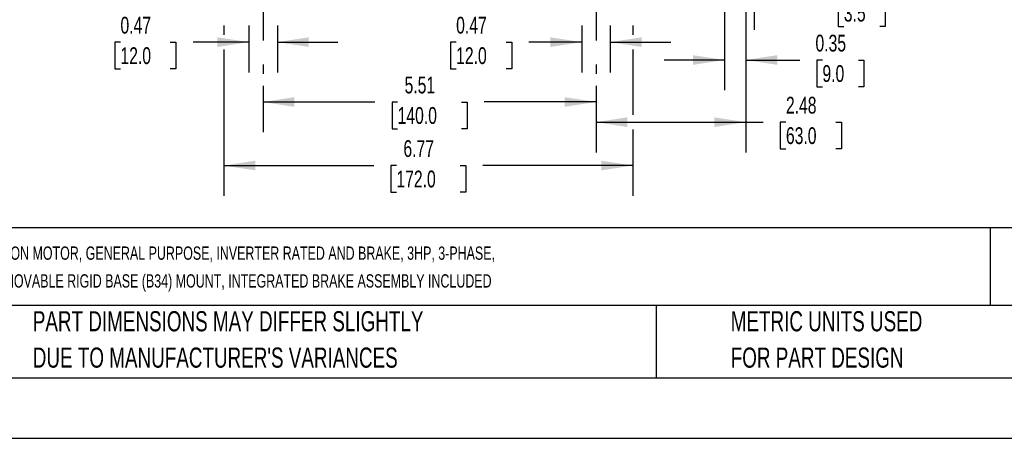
# Model space of a CAD drawing. Header units: inches. Extents: x 0 to 44, y 0 to 34.
# Tile 2 of 19: x 8.5 to 24.8, y 0 to 6.9. Entities that reach past the tile are written whole.
import ezdxf

# ---------------------------------------------------------------- set-up
doc = ezdxf.new("R2010")
doc.units = ezdxf.units.IN
doc.header["$LTSCALE"] = 4
doc.header["$MEASUREMENT"] = 0
doc.linetypes.add('CENTERX2', pattern=[0.8, 0.5, -0.1, 0.1, -0.1])
doc.layers.add('CENTER', color=40, linetype='CENTERX2')
doc.layers.add('DIMENSIONS', color=140, linetype='Continuous', lineweight=25)
doc.layers.add('TEXT', color=140, linetype='Continuous', lineweight=25)
doc.styles.add('SLDTEXTSTYLE0', font='TXT', dxfattribs={"width": 0.7})
doc.dimstyles.new('SLDDIMSTYLE0', dxfattribs={"dimtxt": 0.277778, "dimasz": 0.52, "dimexe": 0, "dimexo": 0.0625, "dimgap": 0.069444, "dimtad": 0, "dimtih": 1, "dimtoh": 1, "dimrnd": 1e-09, "dimdsep": 46, "dimtxsty": 'SLDTEXTSTYLE0', "dimsah": 1, "dimcen": 0.09, "dimadec": 0, "dimazin": 2, "dimtfac": 1, "dimtmove": 0, "dimatfit": 0, "dimfxl": 0, "dimfrac": 2, "dimtolj": 1, "dimtzin": 12, "dimarcsym": 0})
doc.dimstyles.new('SLDDIMSTYLE2', dxfattribs={"dimtxt": 0.277778, "dimasz": 0.52, "dimexe": 0, "dimexo": 0.0625, "dimgap": 0.069444, "dimtad": 0, "dimtih": 1, "dimtoh": 1, "dimrnd": 1e-09, "dimzin": 12, "dimdsep": 46, "dimtxsty": 'SLDTEXTSTYLE0', "dimsah": 1, "dimcen": 0.09, "dimadec": 0, "dimazin": 3, "dimtfac": 1, "dimtofl": 0, "dimtmove": 0, "dimatfit": 3, "dimfxl": 0, "dimfrac": 2, "dimtolj": 1, "dimtzin": 12, "dimarcsym": 0})

# ---------------------------------------------------------------- blocks, each defined once
blk = doc.blocks.new('SW_NOTE_0_1')
at = {"layer": 'TEXT', "color": 0, "linetype": 'CENTERX2', "lineweight": 18, "char_height": 0.22, "attachment_point": 1, "style": 'SLDTEXTSTYLE0'}
for s, insert in [('M.G.M. ELECTRIC MOTORS BAX IE3 PREMIUM EFFICIENCY AC INDUCTION MOTOR, GENERAL PURPOSE, INVERTER RATED AND BRAKE, 3HP, 3-PHASE,', (0, 0.284)), ('230/460 VAC, 1800RPM, TEFC, IEC 100 FRAME, ALUMINUM, C-FACE/REMOVABLE RIGID BASE (B34) MOUNT, INTEGRATED BRAKE ASSEMBLY INCLUDED', (0, -0.176))]:
    blk.add_mtext(s, dxfattribs=dict(at, insert=insert))
blk = doc.blocks.new('SW_NOTE_0_4')
at = {"layer": 'TEXT', "color": 0, "linetype": 'CENTERX2', "lineweight": 18, "char_height": 0.33333, "attachment_point": 1, "style": 'SLDTEXTSTYLE0'}
for s, insert in [('PART DIMENSIONS MAY DIFFER SLIGHTLY', (0, 0.43)), ("DUE TO MANUFACTURER'S VARIANCES", (0, -0.172))]:
    blk.add_mtext(s, dxfattribs=dict(at, insert=insert))
blk = doc.blocks.new('SW_NOTE_0_7')
at = {"layer": 'TEXT', "color": 0, "linetype": 'CENTERX2', "lineweight": 18, "char_height": 0.33333, "attachment_point": 1, "style": 'SLDTEXTSTYLE0'}
for s, insert in [('METRIC UNITS USED', (0, 0.43)), ('FOR PART DESIGN', (0, -0.172))]:
    blk.add_mtext(s, dxfattribs=dict(at, insert=insert))
blk = doc.blocks.new('_D')
at = {"layer": 'DIMENSIONS'}
for p, q in [((12.255, 6.836), (12.255, 6.059)), ((12.728, 6.836), (12.728, 6.059)), ((10.131, 6.558), (10.037, 6.558)), ((10.037, 6.558), (10.037, 6.116)), ((10.956, 6.558), (11.05, 6.558)), ((11.05, 6.558), (11.05, 6.116)), ((12.255, 6.559), (11.333, 6.559)), ((12.728, 6.559), (13.728, 6.559)), ((10.037, 6.116), (10.131, 6.116)), ((11.05, 6.116), (10.956, 6.116))]:
    blk.add_line(p, q, dxfattribs=at)
for points in [[(12.255, 6.559), (11.735, 6.639), (11.735, 6.479)], [(12.728, 6.559), (13.248, 6.479), (13.248, 6.639)]]:
    blk.add_solid(points, dxfattribs=at)
at = {"layer": 'DIMENSIONS', "char_height": 0.2778, "attachment_point": 1, "style": 'SLDTEXTSTYLE0'}
for s, insert in [('0.47', (10.131, 6.978)), ('12.0', (10.131, 6.474))]:
    blk.add_mtext(s, dxfattribs=dict(at, insert=insert))
blk = doc.blocks.new('_D_1')
at = {"layer": 'DIMENSIONS'}
for p, q in [((17.767, 6.836), (17.767, 6.059)), ((18.239, 6.836), (18.239, 6.059)), ((15.688, 6.558), (15.595, 6.558)), ((15.595, 6.558), (15.595, 6.116)), ((16.514, 6.558), (16.607, 6.558)), ((16.607, 6.558), (16.607, 6.116)), ((17.767, 6.559), (16.89, 6.559)), ((18.239, 6.559), (19.239, 6.559)), ((15.595, 6.116), (15.688, 6.116)), ((16.607, 6.116), (16.514, 6.116))]:
    blk.add_line(p, q, dxfattribs=at)
for points in [[(17.767, 6.559), (17.247, 6.639), (17.247, 6.479)], [(18.239, 6.559), (18.759, 6.479), (18.759, 6.639)]]:
    blk.add_solid(points, dxfattribs=at)
at = {"layer": 'DIMENSIONS', "char_height": 0.2778, "attachment_point": 1, "style": 'SLDTEXTSTYLE0'}
for s, insert in [('0.47', (15.688, 6.978)), ('12.0', (15.688, 6.474))]:
    blk.add_mtext(s, dxfattribs=dict(at, insert=insert))
blk = doc.blocks.new('_D_8')
at = {"layer": 'DIMENSIONS'}
for p, q in [((20.483, 8.726), (20.483, 6.762)), ((20.621, 8.726), (20.621, 6.762)), ((20.483, 7.262), (19.483, 7.262)), ((20.621, 7.262), (21.728, 7.262)), ((22.105, 7.261), (22.011, 7.261)), ((22.011, 7.261), (22.011, 6.82)), ((22.699, 7.261), (22.792, 7.261)), ((22.792, 7.261), (22.792, 6.82)), ((22.011, 6.82), (22.105, 6.82)), ((22.792, 6.82), (22.699, 6.82))]:
    blk.add_line(p, q, dxfattribs=at)
for points in [[(20.483, 7.262), (19.963, 7.342), (19.963, 7.182)], [(20.621, 7.262), (21.141, 7.182), (21.141, 7.342)]]:
    blk.add_solid(points, dxfattribs=at)
at = {"layer": 'DIMENSIONS', "char_height": 0.2778, "attachment_point": 1, "style": 'SLDTEXTSTYLE0'}
for s, insert in [('0.14', (21.989, 7.682)), ('3.5', (22.105, 7.178))]:
    blk.add_mtext(s, dxfattribs=dict(at, insert=insert))
blk = doc.blocks.new('_D_9')
at = {"layer": 'DIMENSIONS'}
for p, q in [((20.129, 7.689), (20.129, 7.382)), ((20.483, 7.741), (20.483, 5.763)), ((20.129, 7.142), (20.129, 5.763)), ((20.129, 6.263), (19.129, 6.263)), ((20.483, 6.263), (21.375, 6.263)), ((21.751, 6.262), (21.658, 6.262)), ((21.658, 6.262), (21.658, 5.82)), ((22.346, 6.262), (22.439, 6.262)), ((22.439, 6.262), (22.439, 5.82)), ((21.658, 5.82), (21.751, 5.82)), ((22.439, 5.82), (22.346, 5.82))]:
    blk.add_line(p, q, dxfattribs=at)
for points in [[(20.129, 6.263), (19.609, 6.343), (19.609, 6.183)], [(20.483, 6.263), (21.003, 6.183), (21.003, 6.343)]]:
    blk.add_solid(points, dxfattribs=at)
at = {"layer": 'DIMENSIONS', "char_height": 0.2778, "attachment_point": 1, "style": 'SLDTEXTSTYLE0'}
for s, insert in [('0.35', (21.636, 6.682)), ('9.0', (21.751, 6.178))]:
    blk.add_mtext(s, dxfattribs=dict(at, insert=insert))
blk = doc.blocks.new('_D_10')
at = {"layer": 'DIMENSIONS'}
for p, q in [((11.842, 6.836), (11.842, 6.679)), ((18.613, 6.836), (18.613, 6.679)), ((11.842, 6.439), (11.842, 4.016)), ((18.613, 6.439), (18.613, 5.354)), ((18.613, 5.114), (18.613, 4.016)), ((11.842, 4.516), (14.323, 4.516)), ((14.699, 4.516), (14.606, 4.516)), ((14.606, 4.516), (14.606, 4.074)), ((15.756, 4.516), (15.849, 4.516)), ((15.849, 4.516), (15.849, 4.074)), ((18.613, 4.516), (16.132, 4.516)), ((14.606, 4.074), (14.699, 4.074)), ((15.849, 4.074), (15.756, 4.074))]:
    blk.add_line(p, q, dxfattribs=at)
for points in [[(11.842, 4.516), (12.362, 4.436), (12.362, 4.596)], [(18.613, 4.516), (18.093, 4.596), (18.093, 4.436)]]:
    blk.add_solid(points, dxfattribs=at)
at = {"layer": 'DIMENSIONS', "char_height": 0.2778, "attachment_point": 1, "style": 'SLDTEXTSTYLE0'}
for s, insert in [('6.77', (14.815, 4.936)), ('172.0', (14.699, 4.432))]:
    blk.add_mtext(s, dxfattribs=dict(at, insert=insert))
blk = doc.blocks.new('_D_11')
at = {"layer": 'DIMENSIONS'}
for p, q in [((20.483, 7.741), (20.483, 4.734)), ((18.003, 5.836), (18.003, 4.734)), ((18.003, 5.234), (20.483, 5.234)), ((20.483, 5.234), (20.77, 5.234)), ((21.147, 5.234), (21.053, 5.234)), ((21.053, 5.234), (21.053, 4.792)), ((21.972, 5.234), (22.066, 5.234)), ((22.066, 5.234), (22.066, 4.792)), ((21.053, 4.792), (21.147, 4.792)), ((22.066, 4.792), (21.972, 4.792))]:
    blk.add_line(p, q, dxfattribs=at)
for points in [[(18.003, 5.234), (18.523, 5.154), (18.523, 5.314)], [(20.483, 5.234), (19.963, 5.314), (19.963, 5.154)]]:
    blk.add_solid(points, dxfattribs=at)
at = {"layer": 'DIMENSIONS', "char_height": 0.2778, "attachment_point": 1, "style": 'SLDTEXTSTYLE0'}
for s, insert in [('2.48', (21.147, 5.654)), ('63.0', (21.147, 5.15))]:
    blk.add_mtext(s, dxfattribs=dict(at, insert=insert))
blk = doc.blocks.new('_D_12')
at = {"layer": 'DIMENSIONS'}
for p, q in [((12.491, 5.836), (12.491, 5.068)), ((18.003, 5.836), (18.003, 5.068)), ((12.491, 5.568), (14.342, 5.568)), ((14.719, 5.567), (14.626, 5.567)), ((14.626, 5.567), (14.626, 5.126)), ((15.776, 5.567), (15.869, 5.567)), ((15.869, 5.567), (15.869, 5.126)), ((18.003, 5.568), (16.152, 5.568)), ((14.626, 5.126), (14.719, 5.126)), ((15.869, 5.126), (15.776, 5.126))]:
    blk.add_line(p, q, dxfattribs=at)
for points in [[(12.491, 5.568), (13.011, 5.488), (13.011, 5.648)], [(18.003, 5.568), (17.483, 5.648), (17.483, 5.488)]]:
    blk.add_solid(points, dxfattribs=at)
at = {"layer": 'DIMENSIONS', "char_height": 0.2778, "attachment_point": 1, "style": 'SLDTEXTSTYLE0'}
for s, insert in [('5.51', (14.834, 5.988)), ('140.0', (14.719, 5.484))]:
    blk.add_mtext(s, dxfattribs=dict(at, insert=insert))

msp = doc.modelspace()

# ---------------------------------------------------------------- linework, layer by layer
at = {"color": 7, "linetype": 'Continuous'}
msp.add_line((44, 0), (0, 0), dxfattribs=at)
at = {"layer": 'CENTER'}
for p, q in [((12.491, 8.587), (12.491, 6.036)), ((18.003, 8.587), (18.003, 6.036))]:
    msp.add_line(p, q, dxfattribs=at)
at = {"layer": 'TEXT'}
for p, q in [((43, 3.484), (1, 3.484)), ((24.529, 3.484), (24.529, 2.2)), ((43, 2.2), (1, 2.2)), ((18.999, 2.2), (18.999, 1)), ((1, 1), (43, 1))]:
    msp.add_line(p, q, dxfattribs=at)

# ---------------------------------------------------------------- block references
at = {"layer": 'TEXT', "linetype": 'CENTERX2', "lineweight": 18}
for name, p in [('SW_NOTE_0_1', (1.215, 2.892)), ('SW_NOTE_0_4', (8.68, 1.675)), ('SW_NOTE_0_7', (20.233, 1.675))]:
    msp.add_blockref(name, p, dxfattribs=at)

# ---------------------------------------------------------------- dimensions: what is measured, and where the dimension line sits
at = {"layer": 'DIMENSIONS'}
for base, p1, p2, dimstyle, picture, middle in [((20.621, 7.262), (20.483, 8.926), (20.621, 8.926), 'SLDDIMSTYLE0', '_D_8', (22.402, 7.262)), ((18.003, 5.234), (20.483, 7.941), (18.003, 6.036), 'SLDDIMSTYLE2', '_D_11', (21.559, 5.234)), ((20.483, 6.263), (20.129, 7.889), (20.483, 7.941), 'SLDDIMSTYLE0', '_D_9', (22.048, 6.263)), ((12.728, 6.559), (12.255, 7.036), (12.728, 7.036), 'SLDDIMSTYLE0', '_D', (10.543, 6.559)), ((18.613, 4.516), (11.842, 7.036), (18.613, 7.036), 'SLDDIMSTYLE2', '_D_10', (15.228, 4.516)), ((17.767, 6.559), (18.239, 7.036), (17.767, 7.036), 'SLDDIMSTYLE0', '_D_1', (16.101, 6.559)), ((12.491, 5.568), (18.003, 6.036), (12.491, 6.036), 'SLDDIMSTYLE2', '_D_12', (15.247, 5.568))]:
    dim = msp.add_linear_dim(base=base, p1=p1, p2=p2, dimstyle=dimstyle, dxfattribs=at)
    dim.commit()
    dim.dimension.update_dxf_attribs({"geometry": picture, "text_midpoint": middle, "dimtype": 160})

doc.saveas('drawing.dxf')
